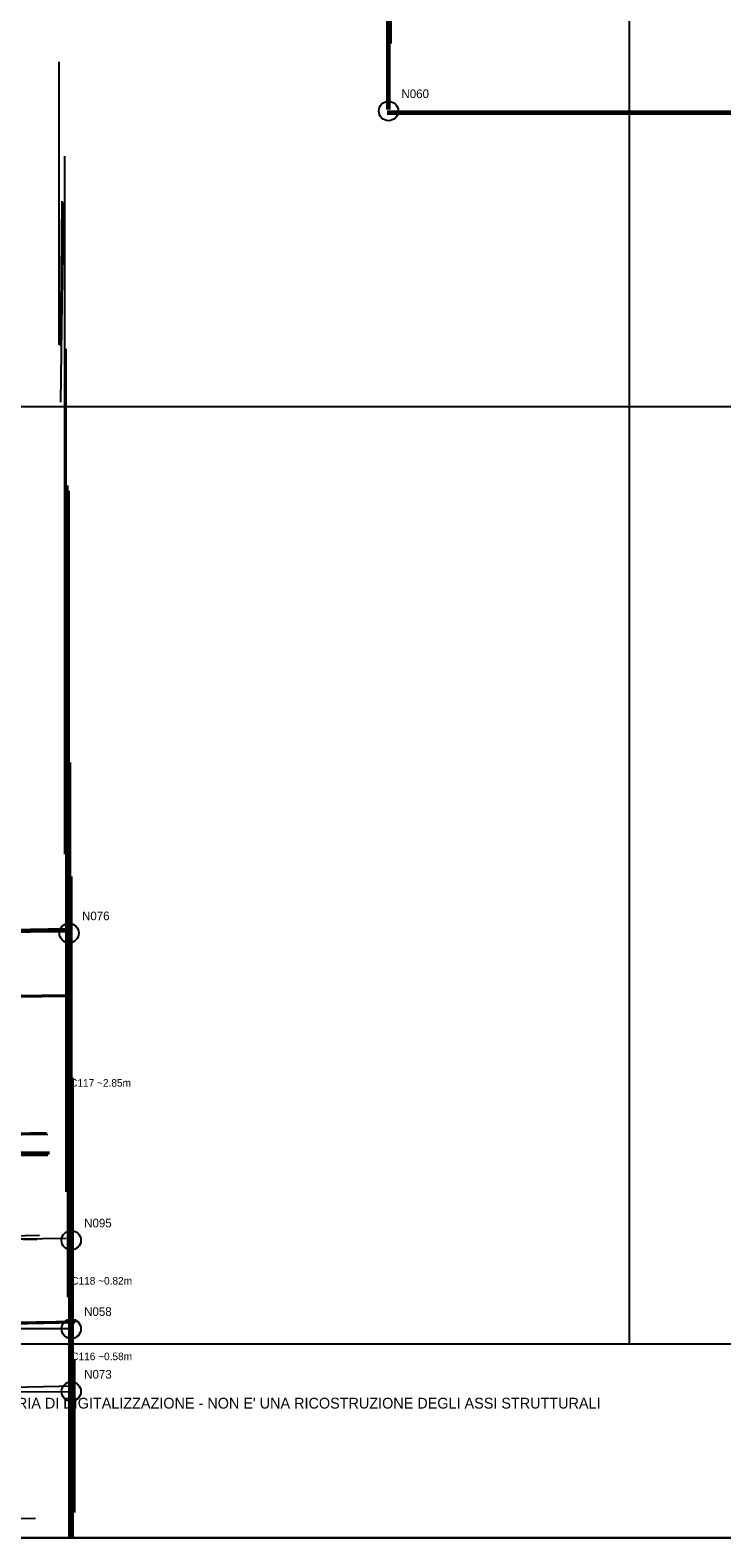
# Model space of a CAD drawing. Header units: millimetres. Extents: x 0 to 53042, y 0 to 29700.
# Tile 3 of 14: x 12715 to 19138, y 0 to 13995. Entities that reach past the tile are written whole.
import ezdxf

# ---------------------------------------------------------------- set-up
doc = ezdxf.new("R2010")
doc.units = ezdxf.units.MM
for name, color, linetype in [('00_RASTER_ORIGINALE', 8, 'Continuous'), ('S-AXIS-CAND-INF', 4, 'Continuous'), ('S-AXIS-INF', 4, 'Continuous'), ('S-GRID-E', 4, 'Continuous'), ('S-ID-CAND-INF', 7, 'Continuous'), ('S-INF-HORIZ', 3, 'Continuous'), ('S-INF-LONG', 6, 'Continuous'), ('S-INF-VERT', 4, 'Continuous'), ('S-NODE-INF', 2, 'Continuous'), ('S-NOTE-VER', 1, 'Continuous'), ('S-TRACE-INF', 4, 'Continuous'), ('S-TRACE-INF-CLEAN', 4, 'Continuous'), ('S-TRACE-REJECT', 8, 'Continuous')]:
    doc.layers.add(name, color=color, linetype=linetype)
picture_1 = doc.add_image_def('image1.jpg', size_in_pixel=(4060, 2274))

msp = doc.modelspace()

# ---------------------------------------------------------------- linework, layer by layer
at = {"layer": 'S-AXIS-CAND-INF'}
for p, q in [((13077, 5613), (13097, 2762)), ((13097, 1940), (13097, 2762)), ((13097, 1940), (7812, 1940)), ((13097, 1940), (13097, 1358)), ((7812, 1329), (13097, 1358))]:
    msp.add_line(p, q, dxfattribs=at)
at = {"layer": 'S-AXIS-INF'}
for p, q in [((18280, 1800), (18280, 27900)), ((1800, 10500), (51240, 10500)), ((1800, 1800), (51240, 1800))]:
    msp.add_line(p, q, dxfattribs=at)
at = {"layer": 'S-GRID-E'}
msp.add_lwpolyline([(0, 0), (53042, 0), (53042, 29699), (0, 29699)], close=True, dxfattribs=at)
at = {"layer": 'S-INF-HORIZ'}
for p, q in [((16030, 13244), (23189, 13244)), ((7878, 5564), (13038, 5655)), ((11039, 5603), (13038, 5629)), ((10164, 3709), (12868, 3761)), ((11522, 3592), (12894, 3579)), ((11522, 3553), (12881, 3553)), ((6780, 2704), (12803, 2808)), ((10190, 2743), (13051, 2782)), ((11679, 2795), (12777, 2769)), ((4795, 1868), (13142, 2011)), ((7642, 1306), (13129, 1411)), ((10438, 144), (12764, 183))]:
    msp.add_line(p, q, dxfattribs=at)
at = {"layer": 'S-INF-LONG'}
for p, q in [((16056, 13257), (16056, 19395)), ((16030, 13244), (23189, 13244)), ((13038, 6347), (13038, 12826)), ((13077, 13), (13077, 9717)), ((7878, 5564), (13038, 5655)), ((13116, 13), (13116, 4271)), ((6780, 2704), (12803, 2808)), ((4795, 1868), (13142, 2011)), ((7642, 1306), (13129, 1411))]:
    msp.add_line(p, q, dxfattribs=at)
at = {"layer": 'S-INF-VERT'}
for p, q in [((16056, 13257), (16056, 19395)), ((16030, 13257), (16030, 14497)), ((12986, 11075), (12986, 13701)), ((13038, 6347), (13038, 12826)), ((12999, 10540), (13025, 12395)), ((13077, 13), (13077, 9717)), ((13116, 13), (13116, 4271))]:
    msp.add_line(p, q, dxfattribs=at)
at = {"layer": 'S-NODE-INF'}
for centre in [(16043, 13244), (13077, 5613), (13097, 2762), (13097, 1940), (13097, 1358)]:
    msp.add_circle(centre, 90, dxfattribs=at)
at = {"layer": 'S-TRACE-INF'}
for p, q in [((16056, 13257), (16056, 19395)), ((16043, 13257), (16043, 19278)), ((16069, 13870), (16069, 17449)), ((16030, 13257), (16030, 14497)), ((12986, 11075), (12986, 13701)), ((16030, 13244), (23189, 13244)), ((16030, 13230), (23189, 13230)), ((16030, 13217), (22993, 13217)), ((13038, 6347), (13038, 12826)), ((12999, 11062), (13012, 12408)), ((12999, 10540), (13025, 12395)), ((13051, 3213), (13051, 11036)), ((13064, 2233), (13064, 9769)), ((13077, 13), (13077, 9717)), ((13090, 13), (13090, 7196)), ((13103, 13), (13103, 6139)), ((7878, 5564), (13038, 5655)), ((10242, 5590), (13038, 5642)), ((11039, 5603), (13038, 5629)), ((8034, 4963), (13038, 5041)), ((10412, 4989), (13038, 5028)), ((13116, 13), (13116, 4271)), ((10164, 3709), (12868, 3761)), ((10935, 3722), (12881, 3748)), ((11522, 3592), (12894, 3579)), ((11522, 3566), (12894, 3566)), ((11522, 3553), (12881, 3553)), ((6780, 2704), (12803, 2808)), ((10190, 2743), (13051, 2782)), ((11679, 2795), (12777, 2769)), ((4795, 1868), (13142, 2011)), ((10530, 1946), (13129, 1998)), ((13129, 235), (13129, 1659)), ((7642, 1306), (13129, 1411)), ((10438, 144), (12764, 183))]:
    msp.add_line(p, q, dxfattribs=at)
at = {"layer": 'S-TRACE-INF-CLEAN'}
for p, q in [((16056, 13257), (16056, 19395)), ((16030, 13257), (16030, 14497)), ((12986, 11075), (12986, 13701)), ((16030, 13244), (23189, 13244)), ((13038, 6347), (13038, 12826)), ((12999, 10540), (13025, 12395)), ((13077, 13), (13077, 9717)), ((7878, 5564), (13038, 5655)), ((11039, 5603), (13038, 5629)), ((13116, 13), (13116, 4271)), ((10164, 3709), (12868, 3761)), ((11522, 3592), (12894, 3579)), ((11522, 3553), (12881, 3553)), ((6780, 2704), (12803, 2808)), ((10190, 2743), (13051, 2782)), ((11679, 2795), (12777, 2769)), ((4795, 1868), (13142, 2011)), ((7642, 1306), (13129, 1411)), ((10438, 144), (12764, 183))]:
    msp.add_line(p, q, dxfattribs=at)
at = {"layer": 'S-TRACE-REJECT'}
for p, q in [((16043, 13257), (16043, 19278)), ((16069, 13870), (16069, 17449)), ((16030, 13230), (23189, 13230)), ((16030, 13217), (22993, 13217)), ((12999, 11062), (13012, 12408)), ((13051, 3213), (13051, 11036)), ((13064, 2233), (13064, 9769)), ((13090, 13), (13090, 7196)), ((13103, 13), (13103, 6139)), ((10242, 5590), (13038, 5642)), ((8034, 4963), (13038, 5041)), ((10412, 4989), (13038, 5028)), ((10935, 3722), (12881, 3748)), ((11522, 3566), (12894, 3566)), ((10530, 1946), (13129, 1998)), ((13129, 235), (13129, 1659))]:
    msp.add_line(p, q, dxfattribs=at)

# ---------------------------------------------------------------- texts
at = {"layer": 'S-ID-CAND-INF'}
for s, height, p in [('N060', 80, (16163, 13364)), ('N076', 80, (13197, 5733)), ('C117 ~2.85m', 70, (13087, 4188)), ('N095', 80, (13217, 2882)), ('C118 ~0.82m', 70, (13097, 2351)), ('N058', 80, (13217, 2060)), ('C116 ~0.58m', 70, (13097, 1649)), ('N073', 80, (13217, 1478))]:
    msp.add_text(s, height=height, dxfattribs=at).set_placement(p)
at = {"layer": 'S-NOTE-VER'}
msp.add_text("GRIGLIA AUSILIARIA DI DIGITALIZZAZIONE - NON E' UNA RICOSTRUZIONE DEGLI ASSI STRUTTURALI", height=100, dxfattribs=at).set_placement((11500, 1200))

# ---------------------------------------------------------------- pictures from other files: only their frames are drawn
at = {"layer": '00_RASTER_ORIGINALE'}
image = msp.add_image(picture_1, insert=(0, 0), size_in_units=(53042, 29699), dxfattribs=at)

doc.saveas('drawing.dxf')
